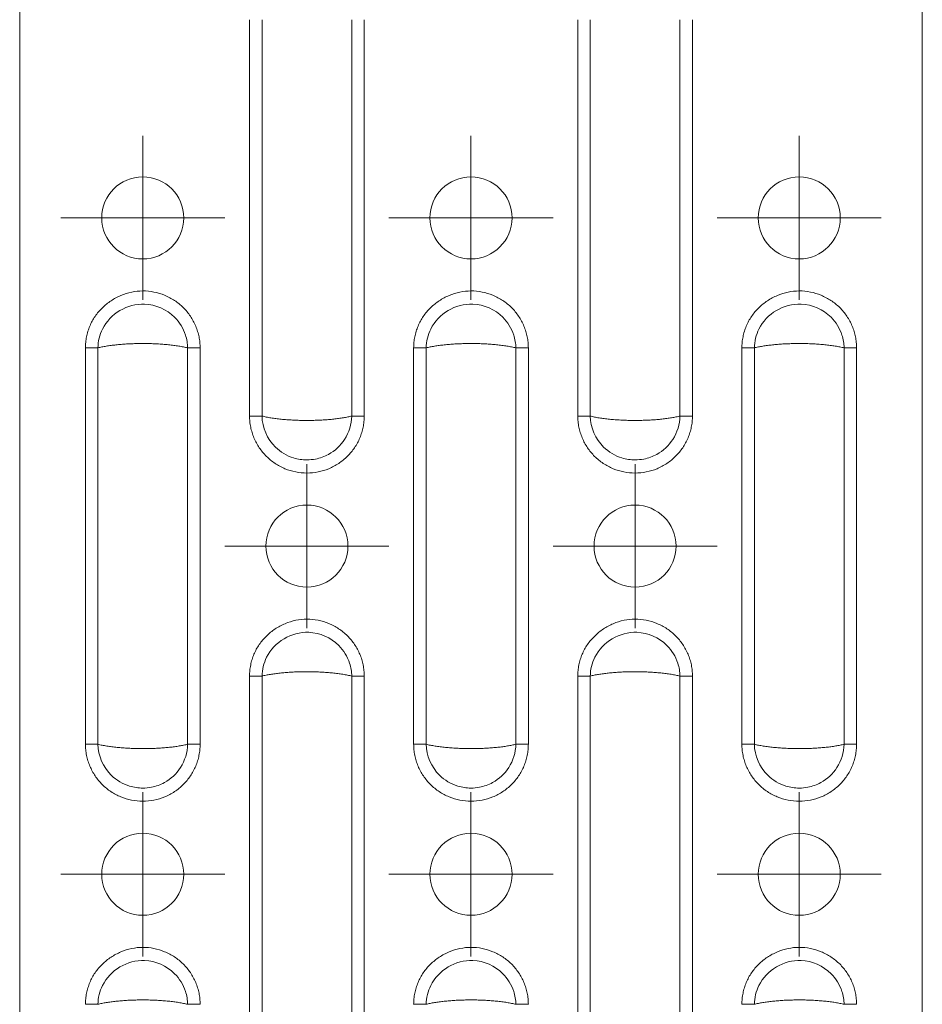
# Model space of a CAD drawing. Header units: millimetres. Extents: x 0 to 210, y 0 to 297.
# Tile 11 of 13: x 54 to 81, y 231 to 261. Entities that reach past the tile are written whole.
import ezdxf

# ---------------------------------------------------------------- set-up
doc = ezdxf.new("R2010")
doc.units = ezdxf.units.MM

# ---------------------------------------------------------------- blocks, each defined once
blk = doc.blocks.new('SW_CENTERMARKSYMBOL_3')
at = {"color": 0, "linetype": 'Continuous', "lineweight": 0}
for p, q in [((0, 1.25), (0, 2.5)), ((0, 0), (0, 1.25)), ((-1.25, 0), (-2.5, 0)), ((0, 0), (-1.25, 0)), ((0, 0), (0, -1.25)), ((0, 0), (1.25, 0)), ((1.25, 0), (2.5, 0)), ((0, -1.25), (0, -2.5))]:
    blk.add_line(p, q, dxfattribs=at)
blk = doc.blocks.new('SW_CENTERMARKSYMBOL_4')
at = {"color": 0, "linetype": 'Continuous', "lineweight": 0}
for p, q in [((0, 1.25), (0, 2.5)), ((0, 0), (0, 1.25)), ((-1.25, 0), (-2.5, 0)), ((0, 0), (-1.25, 0)), ((0, 0), (0, -1.25)), ((0, 0), (1.25, 0)), ((1.25, 0), (2.5, 0)), ((0, -1.25), (0, -2.5))]:
    blk.add_line(p, q, dxfattribs=at)
blk = doc.blocks.new('SW_CENTERMARKSYMBOL_7')
at = {"color": 0, "linetype": 'Continuous', "lineweight": 0}
for p, q in [((0, 1.25), (0, 2.5)), ((0, 0), (0, 1.25)), ((-1.25, 0), (-2.5, 0)), ((0, 0), (-1.25, 0)), ((0, 0), (0, -1.25)), ((0, 0), (1.25, 0)), ((1.25, 0), (2.5, 0)), ((0, -1.25), (0, -2.5))]:
    blk.add_line(p, q, dxfattribs=at)
blk = doc.blocks.new('SW_CENTERMARKSYMBOL_8')
at = {"color": 0, "linetype": 'Continuous', "lineweight": 0}
for p, q in [((0, 1.25), (0, 2.5)), ((0, 0), (0, 1.25)), ((-1.25, 0), (-2.5, 0)), ((0, 0), (-1.25, 0)), ((0, 0), (0, -1.25)), ((0, 0), (1.25, 0)), ((1.25, 0), (2.5, 0)), ((0, -1.25), (0, -2.5))]:
    blk.add_line(p, q, dxfattribs=at)
blk = doc.blocks.new('SW_CENTERMARKSYMBOL_11')
at = {"color": 0, "linetype": 'Continuous', "lineweight": 0}
for p, q in [((0, 1.25), (0, 2.5)), ((0, 0), (0, 1.25)), ((-1.25, 0), (-2.5, 0)), ((0, 0), (-1.25, 0)), ((0, 0), (0, -1.25)), ((0, 0), (1.25, 0)), ((1.25, 0), (2.5, 0)), ((0, -1.25), (0, -2.5))]:
    blk.add_line(p, q, dxfattribs=at)
blk = doc.blocks.new('SW_CENTERMARKSYMBOL_15')
at = {"color": 0, "linetype": 'Continuous', "lineweight": 0}
for p, q in [((0, 1.25), (0, 2.5)), ((0, 0), (0, 1.25)), ((-1.25, 0), (-2.5, 0)), ((0, 0), (-1.25, 0)), ((0, 0), (0, -1.25)), ((0, 0), (1.25, 0)), ((1.25, 0), (2.5, 0)), ((0, -1.25), (0, -2.5))]:
    blk.add_line(p, q, dxfattribs=at)
blk = doc.blocks.new('SW_CENTERMARKSYMBOL_20')
at = {"color": 0, "linetype": 'Continuous', "lineweight": 0}
for p, q in [((0, 1.25), (0, 2.5)), ((0, 0), (0, 1.25)), ((-1.25, 0), (-2.5, 0)), ((0, 0), (-1.25, 0)), ((0, 0), (0, -1.25)), ((0, 0), (1.25, 0)), ((1.25, 0), (2.5, 0)), ((0, -1.25), (0, -2.5))]:
    blk.add_line(p, q, dxfattribs=at)
blk = doc.blocks.new('SW_CENTERMARKSYMBOL_21')
at = {"color": 0, "linetype": 'Continuous', "lineweight": 0}
for p, q in [((0, 1.25), (0, 2.5)), ((0, 0), (0, 1.25)), ((-1.25, 0), (-2.5, 0)), ((0, 0), (-1.25, 0)), ((0, 0), (0, -1.25)), ((0, 0), (1.25, 0)), ((1.25, 0), (2.5, 0)), ((0, -1.25), (0, -2.5))]:
    blk.add_line(p, q, dxfattribs=at)

msp = doc.modelspace()

# ---------------------------------------------------------------- linework, layer by layer
at = {"color": 7, "linetype": 'Continuous', "lineweight": 15}
for p, q in [((53.762, 267.686), (53.762, 130.936)), ((81.262, 267.686), (81.262, 130.936)), ((60.765, 249.148), (60.765, 261.224)), ((61.145, 249.148), (61.145, 261.224)), ((63.88, 261.224), (63.88, 249.148)), ((64.26, 261.224), (64.26, 249.148)), ((70.765, 249.148), (70.765, 261.224)), ((71.145, 249.148), (71.145, 261.224)), ((73.88, 261.224), (73.88, 249.148)), ((74.26, 261.224), (74.26, 249.148)), ((55.765, 239.148), (55.765, 251.224)), ((56.145, 239.148), (56.145, 251.224)), ((58.88, 251.224), (58.88, 239.148)), ((59.26, 251.224), (59.26, 239.148)), ((65.765, 239.148), (65.765, 251.224)), ((66.145, 239.148), (66.145, 251.224)), ((68.88, 251.224), (68.88, 239.148)), ((69.26, 251.224), (69.26, 239.148)), ((75.765, 239.148), (75.765, 251.224)), ((76.145, 239.148), (76.145, 251.224)), ((78.88, 251.224), (78.88, 239.148)), ((79.26, 251.224), (79.26, 239.148)), ((60.765, 229.148), (60.765, 241.224)), ((61.145, 229.148), (61.145, 241.224)), ((63.88, 241.224), (63.88, 229.148)), ((64.26, 241.224), (64.26, 229.148)), ((70.765, 229.148), (70.765, 241.224)), ((71.145, 229.148), (71.145, 241.224)), ((73.88, 241.224), (73.88, 229.148)), ((74.26, 241.224), (74.26, 229.148))]:
    msp.add_line(p, q, dxfattribs=at)
for centre in [(57.512, 255.186), (67.512, 255.186), (77.512, 255.186), (62.512, 245.186), (72.512, 245.186), (57.512, 235.186), (67.512, 235.186), (77.512, 235.186)]:
    msp.add_circle(centre, 1.25, dxfattribs=at)
for points, knots in [([(55.765, 251.224), (55.766, 251.253), (55.767, 251.309), (55.773, 251.394), (55.784, 251.479), (55.804, 251.591), (55.839, 251.73), (55.915, 251.942), (56.051, 252.193), (56.273, 252.453), (56.54, 252.669), (56.843, 252.831), (57.171, 252.935), (57.513, 252.972), (57.854, 252.937), (58.183, 252.837), (58.486, 252.677), (58.709, 252.497), (58.863, 252.328), (58.966, 252.191), (59.055, 252.044), (59.129, 251.89), (59.187, 251.729), (59.229, 251.564), (59.255, 251.395), (59.258, 251.281), (59.26, 251.224)], [0, 0, 0, 0, 0.0155584, 0.0311347, 0.0467676, 0.0624956, 0.0937995, 0.1250448, 0.1867078, 0.2493823, 0.3116879, 0.3742888, 0.437411, 0.4992755, 0.5619569, 0.6245458, 0.6871026, 0.7496794, 0.7809281, 0.8123812, 0.8437088, 0.8750227, 0.906415, 0.9375008, 0.9685919, 1, 1, 1, 1]), ([(65.765, 251.224), (65.766, 251.253), (65.767, 251.309), (65.773, 251.394), (65.784, 251.479), (65.804, 251.591), (65.839, 251.73), (65.915, 251.942), (66.051, 252.193), (66.273, 252.453), (66.54, 252.669), (66.843, 252.831), (67.171, 252.935), (67.513, 252.972), (67.854, 252.937), (68.183, 252.837), (68.486, 252.677), (68.709, 252.497), (68.863, 252.328), (68.966, 252.191), (69.055, 252.044), (69.129, 251.89), (69.187, 251.729), (69.229, 251.564), (69.255, 251.395), (69.258, 251.281), (69.26, 251.224)], [0, 0, 0, 0, 0.0155584, 0.0311347, 0.0467676, 0.0624956, 0.0937995, 0.1250448, 0.1867078, 0.2493823, 0.3116879, 0.3742888, 0.437411, 0.4992755, 0.5619569, 0.6245458, 0.6871026, 0.7496794, 0.7809281, 0.8123812, 0.8437088, 0.8750227, 0.906415, 0.9375008, 0.9685919, 1, 1, 1, 1]), ([(75.765, 251.224), (75.766, 251.253), (75.767, 251.309), (75.773, 251.394), (75.784, 251.479), (75.804, 251.591), (75.839, 251.73), (75.915, 251.942), (76.051, 252.193), (76.273, 252.453), (76.54, 252.669), (76.843, 252.831), (77.171, 252.935), (77.513, 252.972), (77.854, 252.937), (78.183, 252.837), (78.486, 252.677), (78.709, 252.497), (78.863, 252.328), (78.966, 252.191), (79.055, 252.044), (79.129, 251.89), (79.187, 251.729), (79.229, 251.564), (79.255, 251.395), (79.258, 251.281), (79.26, 251.224)], [0, 0, 0, 0, 0.015558, 0.031135, 0.046768, 0.062496, 0.093799, 0.125045, 0.186708, 0.249382, 0.311688, 0.374289, 0.437411, 0.499275, 0.561957, 0.624546, 0.687103, 0.749679, 0.780928, 0.812381, 0.843709, 0.875023, 0.906415, 0.937501, 0.968592, 1, 1, 1, 1]), ([(56.145, 251.224), (56.149, 251.422), (56.198, 251.62), (56.518, 252.267), (57.041, 252.58), (57.909, 252.544), (58.241, 252.399), (58.632, 252.006), (58.747, 251.82), (58.854, 251.49), (58.877, 251.357), (58.88, 251.224)], [-1.088547, -1.088547, -1.088547, -1.088547, -0.936031, -0.936031, -0.529703, -0.529703, -0.266904, -0.266904, -0.102656, -0.102656, 0, 0, 0, 0]), ([(66.145, 251.224), (66.149, 251.422), (66.198, 251.62), (66.518, 252.267), (67.041, 252.58), (67.909, 252.544), (68.241, 252.399), (68.632, 252.006), (68.747, 251.82), (68.854, 251.49), (68.877, 251.357), (68.88, 251.224)], [-1.088547, -1.088547, -1.088547, -1.088547, -0.936031, -0.936031, -0.529703, -0.529703, -0.266904, -0.266904, -0.102656, -0.102656, 0, 0, 0, 0]), ([(76.145, 251.224), (76.149, 251.422), (76.198, 251.62), (76.518, 252.267), (77.041, 252.58), (77.909, 252.544), (78.241, 252.399), (78.632, 252.006), (78.747, 251.82), (78.854, 251.49), (78.877, 251.357), (78.88, 251.224)], [-1.088547, -1.088547, -1.088547, -1.088547, -0.936031, -0.936031, -0.529703, -0.529703, -0.266904, -0.266904, -0.102656, -0.102656, 0, 0, 0, 0]), ([(58.88, 251.224), (58.859, 251.229), (58.818, 251.24), (58.75, 251.254), (58.68, 251.267), (58.608, 251.28), (58.532, 251.291), (58.454, 251.302), (58.375, 251.312), (58.293, 251.321), (58.209, 251.328), (58.125, 251.335), (58.039, 251.341), (57.952, 251.346), (57.865, 251.351), (57.777, 251.354), (57.689, 251.356), (57.6, 251.358), (57.486, 251.358), (57.346, 251.357), (57.179, 251.352), (57.014, 251.344), (56.852, 251.332), (56.694, 251.317), (56.543, 251.299), (56.399, 251.277), (56.264, 251.253), (56.185, 251.234), (56.145, 251.224)], [0, 0, 0, 0, 0.030784, 0.061385, 0.091803, 0.122043, 0.152106, 0.181996, 0.211714, 0.241263, 0.270646, 0.299866, 0.328925, 0.357827, 0.386573, 0.415168, 0.443614, 0.471914, 0.500071, 0.55336, 0.607169, 0.661517, 0.716425, 0.771912, 0.827995, 0.884692, 0.942022, 1, 1, 1, 1]), ([(59.26, 251.224), (59.188, 251.224), (59.116, 251.224), (58.986, 251.224), (58.927, 251.224), (58.88, 251.224)], [0, 0, 0, 0, 0.5, 0.5, 1, 1, 1, 1]), ([(68.88, 251.224), (68.859, 251.229), (68.818, 251.24), (68.75, 251.254), (68.68, 251.267), (68.608, 251.28), (68.532, 251.291), (68.454, 251.302), (68.375, 251.312), (68.293, 251.321), (68.209, 251.328), (68.125, 251.335), (68.039, 251.341), (67.952, 251.346), (67.865, 251.351), (67.777, 251.354), (67.689, 251.356), (67.6, 251.358), (67.486, 251.358), (67.346, 251.357), (67.179, 251.352), (67.014, 251.344), (66.852, 251.332), (66.694, 251.317), (66.543, 251.299), (66.399, 251.277), (66.264, 251.253), (66.185, 251.234), (66.145, 251.224)], [0, 0, 0, 0, 0.030784, 0.061385, 0.091803, 0.122043, 0.152106, 0.181996, 0.211714, 0.241263, 0.270646, 0.299866, 0.328925, 0.357827, 0.386573, 0.415168, 0.443614, 0.471914, 0.500071, 0.55336, 0.607169, 0.661517, 0.716425, 0.771912, 0.827995, 0.884692, 0.942022, 1, 1, 1, 1]), ([(69.26, 251.224), (69.188, 251.224), (69.116, 251.224), (68.986, 251.224), (68.927, 251.224), (68.88, 251.224)], [0, 0, 0, 0, 0.5, 0.5, 1, 1, 1, 1]), ([(78.88, 251.224), (78.859, 251.229), (78.818, 251.24), (78.75, 251.254), (78.68, 251.267), (78.608, 251.28), (78.532, 251.291), (78.454, 251.302), (78.375, 251.312), (78.293, 251.321), (78.209, 251.328), (78.125, 251.335), (78.039, 251.341), (77.952, 251.346), (77.865, 251.351), (77.777, 251.354), (77.689, 251.356), (77.6, 251.358), (77.486, 251.358), (77.346, 251.357), (77.179, 251.352), (77.014, 251.344), (76.852, 251.332), (76.694, 251.317), (76.543, 251.299), (76.399, 251.277), (76.264, 251.253), (76.185, 251.234), (76.145, 251.224)], [0, 0, 0, 0, 0.030784, 0.061385, 0.091803, 0.122043, 0.152106, 0.181996, 0.211714, 0.241263, 0.270646, 0.299866, 0.328925, 0.357827, 0.386573, 0.415168, 0.443614, 0.471914, 0.500071, 0.55336, 0.607169, 0.661517, 0.716425, 0.771912, 0.827995, 0.884692, 0.942022, 1, 1, 1, 1]), ([(79.26, 251.224), (79.188, 251.224), (79.116, 251.224), (78.986, 251.224), (78.927, 251.224), (78.88, 251.224)], [0, 0, 0, 0, 0.5, 0.5, 1, 1, 1, 1]), ([(64.26, 249.148), (64.259, 249.119), (64.258, 249.063), (64.252, 248.978), (64.241, 248.893), (64.221, 248.781), (64.186, 248.643), (64.109, 248.429), (63.974, 248.176), (63.754, 247.913), (63.488, 247.694), (63.184, 247.534), (62.855, 247.434), (62.512, 247.401), (62.17, 247.435), (61.841, 247.534), (61.537, 247.695), (61.271, 247.912), (61.053, 248.177), (60.918, 248.429), (60.84, 248.643), (60.797, 248.809), (60.77, 248.978), (60.767, 249.091), (60.765, 249.148)], [0, 0, 0, 0, 0.0155334, 0.0310839, 0.0466905, 0.0623919, 0.0936154, 0.1248957, 0.1871939, 0.2497784, 0.3123888, 0.3749218, 0.4374611, 0.50008, 0.5626774, 0.6253192, 0.6878205, 0.7502594, 0.8126885, 0.8751746, 0.9064718, 0.9376686, 0.968968, 1, 1, 1, 1]), ([(60.765, 249.148), (60.837, 249.148), (60.909, 249.148), (61.039, 249.148), (61.098, 249.148), (61.145, 249.148)], [0, 0, 0, 0, 0.5, 0.5, 1, 1, 1, 1]), ([(61.145, 249.148), (61.166, 249.143), (61.207, 249.132), (61.275, 249.118), (61.344, 249.105), (61.417, 249.092), (61.493, 249.081), (61.571, 249.07), (61.65, 249.06), (61.732, 249.051), (61.816, 249.044), (61.9, 249.037), (61.986, 249.031), (62.073, 249.026), (62.16, 249.021), (62.248, 249.018), (62.336, 249.016), (62.424, 249.014), (62.539, 249.014), (62.679, 249.015), (62.846, 249.02), (63.011, 249.028), (63.173, 249.04), (63.331, 249.055), (63.482, 249.073), (63.626, 249.095), (63.761, 249.119), (63.84, 249.138), (63.88, 249.148)], [0, 0, 0, 0, 0.030784, 0.061385, 0.091803, 0.122043, 0.152106, 0.181996, 0.211714, 0.241263, 0.270646, 0.299866, 0.328925, 0.357827, 0.386573, 0.415168, 0.443614, 0.471914, 0.500071, 0.55336, 0.607169, 0.661517, 0.716425, 0.771912, 0.827995, 0.884692, 0.942022, 1, 1, 1, 1]), ([(63.88, 249.148), (63.874, 248.897), (63.797, 248.648), (63.539, 248.248), (63.369, 248.09), (63.047, 247.913), (62.914, 247.865), (62.688, 247.821), (62.6, 247.813), (62.377, 247.813), (62.24, 247.833), (61.901, 247.937), (61.709, 248.052), (61.304, 248.45), (61.153, 248.796), (61.145, 249.148)], [-1.089053, -1.089053, -1.089053, -1.089053, -0.895746, -0.895746, -0.721498, -0.721498, -0.612592, -0.612592, -0.544526, -0.544526, -0.439244, -0.439244, -0.270793, -0.270793, 0, 0, 0, 0]), ([(63.88, 249.148), (63.927, 249.148), (63.986, 249.148), (64.116, 249.148), (64.188, 249.148), (64.26, 249.148)], [0, 0, 0, 0, 0.5, 0.5, 1, 1, 1, 1]), ([(74.26, 249.148), (74.259, 249.119), (74.258, 249.063), (74.252, 248.978), (74.241, 248.893), (74.221, 248.781), (74.186, 248.643), (74.109, 248.429), (73.974, 248.176), (73.754, 247.913), (73.488, 247.694), (73.184, 247.534), (72.855, 247.434), (72.512, 247.401), (72.17, 247.435), (71.841, 247.534), (71.537, 247.695), (71.271, 247.912), (71.053, 248.177), (70.918, 248.429), (70.84, 248.643), (70.797, 248.809), (70.77, 248.978), (70.767, 249.091), (70.765, 249.148)], [0, 0, 0, 0, 0.015533, 0.031084, 0.046691, 0.062392, 0.093615, 0.124896, 0.187194, 0.249778, 0.312389, 0.374922, 0.437461, 0.50008, 0.562677, 0.625319, 0.687821, 0.750259, 0.812689, 0.875175, 0.906472, 0.937669, 0.968968, 1, 1, 1, 1]), ([(70.765, 249.148), (70.837, 249.148), (70.909, 249.148), (71.039, 249.148), (71.098, 249.148), (71.145, 249.148)], [0, 0, 0, 0, 0.5, 0.5, 1, 1, 1, 1]), ([(71.145, 249.148), (71.166, 249.143), (71.207, 249.132), (71.275, 249.118), (71.344, 249.105), (71.417, 249.092), (71.493, 249.081), (71.571, 249.07), (71.65, 249.06), (71.732, 249.051), (71.816, 249.044), (71.9, 249.037), (71.986, 249.031), (72.073, 249.026), (72.16, 249.021), (72.248, 249.018), (72.336, 249.016), (72.424, 249.014), (72.539, 249.014), (72.679, 249.015), (72.846, 249.02), (73.011, 249.028), (73.173, 249.04), (73.331, 249.055), (73.482, 249.073), (73.626, 249.095), (73.761, 249.119), (73.84, 249.138), (73.88, 249.148)], [0, 0, 0, 0, 0.030784, 0.061385, 0.091803, 0.122043, 0.152106, 0.181996, 0.211714, 0.241263, 0.270646, 0.299866, 0.328925, 0.357827, 0.386573, 0.415168, 0.443614, 0.471914, 0.500071, 0.55336, 0.607169, 0.661517, 0.716425, 0.771912, 0.827995, 0.884692, 0.942022, 1, 1, 1, 1]), ([(73.88, 249.148), (73.874, 248.897), (73.797, 248.648), (73.539, 248.248), (73.369, 248.09), (73.047, 247.913), (72.914, 247.865), (72.688, 247.821), (72.6, 247.813), (72.377, 247.813), (72.24, 247.833), (71.901, 247.937), (71.709, 248.052), (71.304, 248.45), (71.153, 248.796), (71.145, 249.148)], [-1.089053, -1.089053, -1.089053, -1.089053, -0.895746, -0.895746, -0.721498, -0.721498, -0.612592, -0.612592, -0.544526, -0.544526, -0.439244, -0.439244, -0.270793, -0.270793, 0, 0, 0, 0]), ([(73.88, 249.148), (73.927, 249.148), (73.986, 249.148), (74.116, 249.148), (74.188, 249.148), (74.26, 249.148)], [0, 0, 0, 0, 0.5, 0.5, 1, 1, 1, 1]), ([(60.765, 241.224), (60.766, 241.253), (60.767, 241.309), (60.773, 241.394), (60.784, 241.479), (60.804, 241.591), (60.839, 241.73), (60.915, 241.942), (61.051, 242.193), (61.273, 242.453), (61.54, 242.669), (61.843, 242.831), (62.171, 242.935), (62.513, 242.972), (62.854, 242.937), (63.183, 242.837), (63.486, 242.677), (63.709, 242.497), (63.863, 242.328), (63.966, 242.191), (64.055, 242.044), (64.129, 241.89), (64.187, 241.729), (64.229, 241.564), (64.255, 241.395), (64.258, 241.281), (64.26, 241.224)], [0, 0, 0, 0, 0.015558, 0.031135, 0.046768, 0.062496, 0.093799, 0.125045, 0.186708, 0.249382, 0.311688, 0.374289, 0.437411, 0.499275, 0.561957, 0.624546, 0.687103, 0.749679, 0.780928, 0.812381, 0.843709, 0.875023, 0.906415, 0.937501, 0.968592, 1, 1, 1, 1]), ([(70.765, 241.224), (70.766, 241.253), (70.767, 241.309), (70.773, 241.394), (70.784, 241.479), (70.804, 241.591), (70.839, 241.73), (70.915, 241.942), (71.051, 242.193), (71.273, 242.453), (71.54, 242.669), (71.843, 242.831), (72.171, 242.935), (72.513, 242.972), (72.854, 242.937), (73.183, 242.837), (73.486, 242.677), (73.709, 242.497), (73.863, 242.328), (73.966, 242.191), (74.055, 242.044), (74.129, 241.89), (74.187, 241.729), (74.229, 241.564), (74.255, 241.395), (74.258, 241.281), (74.26, 241.224)], [0, 0, 0, 0, 0.0155584, 0.0311347, 0.0467676, 0.0624956, 0.0937995, 0.1250448, 0.1867078, 0.2493823, 0.3116879, 0.3742888, 0.437411, 0.4992755, 0.5619569, 0.6245458, 0.6871026, 0.7496794, 0.7809281, 0.8123812, 0.8437088, 0.8750227, 0.906415, 0.9375008, 0.9685919, 1, 1, 1, 1]), ([(61.145, 241.224), (61.149, 241.422), (61.198, 241.62), (61.518, 242.267), (62.041, 242.58), (62.909, 242.544), (63.241, 242.399), (63.632, 242.006), (63.747, 241.82), (63.854, 241.49), (63.877, 241.357), (63.88, 241.224)], [-1.088547, -1.088547, -1.088547, -1.088547, -0.936031, -0.936031, -0.529703, -0.529703, -0.266904, -0.266904, -0.102656, -0.102656, 0, 0, 0, 0]), ([(71.145, 241.224), (71.149, 241.422), (71.198, 241.62), (71.518, 242.267), (72.041, 242.58), (72.909, 242.544), (73.241, 242.399), (73.632, 242.006), (73.747, 241.82), (73.854, 241.49), (73.877, 241.357), (73.88, 241.224)], [-1.088547, -1.088547, -1.088547, -1.088547, -0.936031, -0.936031, -0.529703, -0.529703, -0.266904, -0.266904, -0.102656, -0.102656, 0, 0, 0, 0]), ([(63.88, 241.224), (63.859, 241.229), (63.818, 241.24), (63.75, 241.254), (63.68, 241.267), (63.608, 241.28), (63.532, 241.291), (63.454, 241.302), (63.375, 241.312), (63.293, 241.321), (63.209, 241.328), (63.125, 241.335), (63.039, 241.341), (62.952, 241.346), (62.865, 241.351), (62.777, 241.354), (62.689, 241.356), (62.6, 241.358), (62.486, 241.358), (62.346, 241.357), (62.179, 241.352), (62.014, 241.344), (61.852, 241.332), (61.694, 241.317), (61.543, 241.299), (61.399, 241.277), (61.264, 241.253), (61.185, 241.234), (61.145, 241.224)], [0, 0, 0, 0, 0.030784, 0.061385, 0.091803, 0.122043, 0.152106, 0.181996, 0.211714, 0.241263, 0.270646, 0.299866, 0.328925, 0.357827, 0.386573, 0.415168, 0.443614, 0.471914, 0.500071, 0.55336, 0.607169, 0.661517, 0.716425, 0.771912, 0.827995, 0.884692, 0.942022, 1, 1, 1, 1]), ([(64.26, 241.224), (64.188, 241.224), (64.116, 241.224), (63.986, 241.224), (63.927, 241.224), (63.88, 241.224)], [0, 0, 0, 0, 0.5, 0.5, 1, 1, 1, 1]), ([(73.88, 241.224), (73.859, 241.229), (73.818, 241.24), (73.75, 241.254), (73.68, 241.267), (73.608, 241.28), (73.532, 241.291), (73.454, 241.302), (73.375, 241.312), (73.293, 241.321), (73.209, 241.328), (73.125, 241.335), (73.039, 241.341), (72.952, 241.346), (72.865, 241.351), (72.777, 241.354), (72.689, 241.356), (72.6, 241.358), (72.486, 241.358), (72.346, 241.357), (72.179, 241.352), (72.014, 241.344), (71.852, 241.332), (71.694, 241.317), (71.543, 241.299), (71.399, 241.277), (71.264, 241.253), (71.185, 241.234), (71.145, 241.224)], [0, 0, 0, 0, 0.030784, 0.061385, 0.091803, 0.122043, 0.152106, 0.181996, 0.211714, 0.241263, 0.270646, 0.299866, 0.328925, 0.357827, 0.386573, 0.415168, 0.443614, 0.471914, 0.500071, 0.55336, 0.607169, 0.661517, 0.716425, 0.771912, 0.827995, 0.884692, 0.942022, 1, 1, 1, 1]), ([(74.26, 241.224), (74.188, 241.224), (74.116, 241.224), (73.986, 241.224), (73.927, 241.224), (73.88, 241.224)], [0, 0, 0, 0, 0.5, 0.5, 1, 1, 1, 1]), ([(59.26, 239.148), (59.259, 239.119), (59.258, 239.063), (59.252, 238.978), (59.241, 238.893), (59.221, 238.781), (59.186, 238.643), (59.109, 238.429), (58.974, 238.176), (58.754, 237.913), (58.488, 237.694), (58.184, 237.534), (57.855, 237.434), (57.512, 237.401), (57.17, 237.435), (56.841, 237.534), (56.537, 237.695), (56.271, 237.912), (56.053, 238.177), (55.918, 238.429), (55.84, 238.643), (55.797, 238.809), (55.77, 238.978), (55.767, 239.091), (55.765, 239.148)], [0, 0, 0, 0, 0.015533, 0.031084, 0.046691, 0.062392, 0.093615, 0.124896, 0.187194, 0.249778, 0.312389, 0.374922, 0.437461, 0.50008, 0.562677, 0.625319, 0.687821, 0.750259, 0.812689, 0.875175, 0.906472, 0.937669, 0.968968, 1, 1, 1, 1]), ([(55.765, 239.148), (55.837, 239.148), (55.909, 239.148), (56.039, 239.148), (56.098, 239.148), (56.145, 239.148)], [0, 0, 0, 0, 0.5, 0.5, 1, 1, 1, 1]), ([(56.145, 239.148), (56.166, 239.143), (56.207, 239.132), (56.275, 239.118), (56.344, 239.105), (56.417, 239.092), (56.493, 239.081), (56.571, 239.07), (56.65, 239.06), (56.732, 239.051), (56.816, 239.044), (56.9, 239.037), (56.986, 239.031), (57.073, 239.026), (57.16, 239.021), (57.248, 239.018), (57.336, 239.016), (57.424, 239.014), (57.539, 239.014), (57.679, 239.015), (57.846, 239.02), (58.011, 239.028), (58.173, 239.04), (58.331, 239.055), (58.482, 239.073), (58.626, 239.095), (58.761, 239.119), (58.84, 239.138), (58.88, 239.148)], [0, 0, 0, 0, 0.030784, 0.061385, 0.091803, 0.122043, 0.152106, 0.181996, 0.211714, 0.241263, 0.270646, 0.299866, 0.328925, 0.357827, 0.386573, 0.415168, 0.443614, 0.471914, 0.500071, 0.55336, 0.607169, 0.661517, 0.716425, 0.771912, 0.827995, 0.884692, 0.942022, 1, 1, 1, 1]), ([(58.88, 239.148), (58.874, 238.897), (58.797, 238.648), (58.539, 238.248), (58.369, 238.09), (58.047, 237.913), (57.914, 237.865), (57.688, 237.821), (57.6, 237.813), (57.377, 237.813), (57.24, 237.833), (56.901, 237.937), (56.709, 238.052), (56.304, 238.45), (56.153, 238.796), (56.145, 239.148)], [-1.089053, -1.089053, -1.089053, -1.089053, -0.895746, -0.895746, -0.721498, -0.721498, -0.612592, -0.612592, -0.544526, -0.544526, -0.439244, -0.439244, -0.270793, -0.270793, 0, 0, 0, 0]), ([(58.88, 239.148), (58.927, 239.148), (58.986, 239.148), (59.116, 239.148), (59.188, 239.148), (59.26, 239.148)], [0, 0, 0, 0, 0.5, 0.5, 1, 1, 1, 1]), ([(69.26, 239.148), (69.259, 239.119), (69.258, 239.063), (69.252, 238.978), (69.241, 238.893), (69.221, 238.781), (69.186, 238.643), (69.109, 238.429), (68.974, 238.176), (68.754, 237.913), (68.488, 237.694), (68.184, 237.534), (67.855, 237.434), (67.512, 237.401), (67.17, 237.435), (66.841, 237.534), (66.537, 237.695), (66.271, 237.912), (66.053, 238.177), (65.918, 238.429), (65.84, 238.643), (65.797, 238.809), (65.77, 238.978), (65.767, 239.091), (65.765, 239.148)], [0, 0, 0, 0, 0.015533, 0.031084, 0.046691, 0.062392, 0.093615, 0.124896, 0.187194, 0.249778, 0.312389, 0.374922, 0.437461, 0.50008, 0.562677, 0.625319, 0.687821, 0.750259, 0.812689, 0.875175, 0.906472, 0.937669, 0.968968, 1, 1, 1, 1]), ([(65.765, 239.148), (65.837, 239.148), (65.909, 239.148), (66.039, 239.148), (66.098, 239.148), (66.145, 239.148)], [0, 0, 0, 0, 0.5, 0.5, 1, 1, 1, 1]), ([(66.145, 239.148), (66.166, 239.143), (66.207, 239.132), (66.275, 239.118), (66.344, 239.105), (66.417, 239.092), (66.493, 239.081), (66.571, 239.07), (66.65, 239.06), (66.732, 239.051), (66.816, 239.044), (66.9, 239.037), (66.986, 239.031), (67.073, 239.026), (67.16, 239.021), (67.248, 239.018), (67.336, 239.016), (67.424, 239.014), (67.539, 239.014), (67.679, 239.015), (67.846, 239.02), (68.011, 239.028), (68.173, 239.04), (68.331, 239.055), (68.482, 239.073), (68.626, 239.095), (68.761, 239.119), (68.84, 239.138), (68.88, 239.148)], [0, 0, 0, 0, 0.0307842, 0.0613845, 0.0918034, 0.1220432, 0.1521065, 0.1819958, 0.2117137, 0.2412629, 0.270646, 0.2998659, 0.3289251, 0.3578267, 0.3865734, 0.4151681, 0.4436139, 0.4719137, 0.5000706, 0.5533598, 0.6071687, 0.6615173, 0.7164253, 0.7719117, 0.8279948, 0.8846925, 0.942022, 1, 1, 1, 1]), ([(68.88, 239.148), (68.874, 238.897), (68.797, 238.648), (68.539, 238.248), (68.369, 238.09), (68.047, 237.913), (67.914, 237.865), (67.688, 237.821), (67.6, 237.813), (67.377, 237.813), (67.24, 237.833), (66.901, 237.937), (66.709, 238.052), (66.304, 238.45), (66.153, 238.796), (66.145, 239.148)], [-1.089053, -1.089053, -1.089053, -1.089053, -0.895746, -0.895746, -0.721498, -0.721498, -0.612592, -0.612592, -0.544526, -0.544526, -0.439244, -0.439244, -0.270793, -0.270793, 0, 0, 0, 0]), ([(68.88, 239.148), (68.927, 239.148), (68.986, 239.148), (69.116, 239.148), (69.188, 239.148), (69.26, 239.148)], [0, 0, 0, 0, 0.5, 0.5, 1, 1, 1, 1]), ([(79.26, 239.148), (79.259, 239.119), (79.258, 239.063), (79.252, 238.978), (79.241, 238.893), (79.221, 238.781), (79.186, 238.643), (79.109, 238.429), (78.974, 238.176), (78.754, 237.913), (78.488, 237.694), (78.184, 237.534), (77.855, 237.434), (77.512, 237.401), (77.17, 237.435), (76.841, 237.534), (76.537, 237.695), (76.271, 237.912), (76.053, 238.177), (75.918, 238.429), (75.84, 238.643), (75.797, 238.809), (75.77, 238.978), (75.767, 239.091), (75.765, 239.148)], [0, 0, 0, 0, 0.015533, 0.031084, 0.046691, 0.062392, 0.093615, 0.124896, 0.187194, 0.249778, 0.312389, 0.374922, 0.437461, 0.50008, 0.562677, 0.625319, 0.687821, 0.750259, 0.812689, 0.875175, 0.906472, 0.937669, 0.968968, 1, 1, 1, 1]), ([(75.765, 239.148), (75.837, 239.148), (75.909, 239.148), (76.039, 239.148), (76.098, 239.148), (76.145, 239.148)], [0, 0, 0, 0, 0.5, 0.5, 1, 1, 1, 1]), ([(76.145, 239.148), (76.166, 239.143), (76.207, 239.132), (76.275, 239.118), (76.344, 239.105), (76.417, 239.092), (76.493, 239.081), (76.571, 239.07), (76.65, 239.06), (76.732, 239.051), (76.816, 239.044), (76.9, 239.037), (76.986, 239.031), (77.073, 239.026), (77.16, 239.021), (77.248, 239.018), (77.336, 239.016), (77.424, 239.014), (77.539, 239.014), (77.679, 239.015), (77.846, 239.02), (78.011, 239.028), (78.173, 239.04), (78.331, 239.055), (78.482, 239.073), (78.626, 239.095), (78.761, 239.119), (78.84, 239.138), (78.88, 239.148)], [0, 0, 0, 0, 0.030784, 0.061385, 0.091803, 0.122043, 0.152106, 0.181996, 0.211714, 0.241263, 0.270646, 0.299866, 0.328925, 0.357827, 0.386573, 0.415168, 0.443614, 0.471914, 0.500071, 0.55336, 0.607169, 0.661517, 0.716425, 0.771912, 0.827995, 0.884692, 0.942022, 1, 1, 1, 1]), ([(78.88, 239.148), (78.874, 238.897), (78.797, 238.648), (78.539, 238.248), (78.369, 238.09), (78.047, 237.913), (77.914, 237.865), (77.688, 237.821), (77.6, 237.813), (77.377, 237.813), (77.24, 237.833), (76.901, 237.937), (76.709, 238.052), (76.304, 238.45), (76.153, 238.796), (76.145, 239.148)], [-1.089053, -1.089053, -1.089053, -1.089053, -0.895746, -0.895746, -0.721498, -0.721498, -0.612592, -0.612592, -0.544526, -0.544526, -0.439244, -0.439244, -0.270793, -0.270793, 0, 0, 0, 0]), ([(78.88, 239.148), (78.927, 239.148), (78.986, 239.148), (79.116, 239.148), (79.188, 239.148), (79.26, 239.148)], [0, 0, 0, 0, 0.5, 0.5, 1, 1, 1, 1]), ([(55.765, 231.224), (55.766, 231.253), (55.767, 231.309), (55.773, 231.394), (55.784, 231.479), (55.804, 231.591), (55.839, 231.73), (55.915, 231.942), (56.051, 232.193), (56.273, 232.453), (56.54, 232.669), (56.843, 232.831), (57.171, 232.935), (57.513, 232.972), (57.854, 232.937), (58.183, 232.837), (58.486, 232.677), (58.709, 232.497), (58.863, 232.328), (58.966, 232.191), (59.055, 232.044), (59.129, 231.89), (59.187, 231.729), (59.229, 231.564), (59.255, 231.395), (59.258, 231.281), (59.26, 231.224)], [0, 0, 0, 0, 0.015558, 0.031135, 0.046768, 0.062496, 0.093799, 0.125045, 0.186708, 0.249382, 0.311688, 0.374289, 0.437411, 0.499275, 0.561957, 0.624546, 0.687103, 0.749679, 0.780928, 0.812381, 0.843709, 0.875023, 0.906415, 0.937501, 0.968592, 1, 1, 1, 1]), ([(65.765, 231.224), (65.766, 231.253), (65.767, 231.309), (65.773, 231.394), (65.784, 231.479), (65.804, 231.591), (65.839, 231.73), (65.915, 231.942), (66.051, 232.193), (66.273, 232.453), (66.54, 232.669), (66.843, 232.831), (67.171, 232.935), (67.513, 232.972), (67.854, 232.937), (68.183, 232.837), (68.486, 232.677), (68.709, 232.497), (68.863, 232.328), (68.966, 232.191), (69.055, 232.044), (69.129, 231.89), (69.187, 231.729), (69.229, 231.564), (69.255, 231.395), (69.258, 231.281), (69.26, 231.224)], [0, 0, 0, 0, 0.015558, 0.031135, 0.046768, 0.062496, 0.093799, 0.125045, 0.186708, 0.249382, 0.311688, 0.374289, 0.437411, 0.499275, 0.561957, 0.624546, 0.687103, 0.749679, 0.780928, 0.812381, 0.843709, 0.875023, 0.906415, 0.937501, 0.968592, 1, 1, 1, 1]), ([(75.765, 231.224), (75.766, 231.253), (75.767, 231.309), (75.773, 231.394), (75.784, 231.479), (75.804, 231.591), (75.839, 231.73), (75.915, 231.942), (76.051, 232.193), (76.273, 232.453), (76.54, 232.669), (76.843, 232.831), (77.171, 232.935), (77.513, 232.972), (77.854, 232.937), (78.183, 232.837), (78.486, 232.677), (78.709, 232.497), (78.863, 232.328), (78.966, 232.191), (79.055, 232.044), (79.129, 231.89), (79.187, 231.729), (79.229, 231.564), (79.255, 231.395), (79.258, 231.281), (79.26, 231.224)], [0, 0, 0, 0, 0.015558, 0.031135, 0.046768, 0.062496, 0.093799, 0.125045, 0.186708, 0.249382, 0.311688, 0.374289, 0.437411, 0.499275, 0.561957, 0.624546, 0.687103, 0.749679, 0.780928, 0.812381, 0.843709, 0.875023, 0.906415, 0.937501, 0.968592, 1, 1, 1, 1]), ([(56.145, 231.224), (56.149, 231.422), (56.198, 231.62), (56.518, 232.267), (57.041, 232.58), (57.909, 232.544), (58.241, 232.399), (58.632, 232.006), (58.747, 231.82), (58.854, 231.49), (58.877, 231.357), (58.88, 231.224)], [-1.088547, -1.088547, -1.088547, -1.088547, -0.936031, -0.936031, -0.529703, -0.529703, -0.266904, -0.266904, -0.102656, -0.102656, 0, 0, 0, 0]), ([(66.145, 231.224), (66.149, 231.422), (66.198, 231.62), (66.518, 232.267), (67.041, 232.58), (67.909, 232.544), (68.241, 232.399), (68.632, 232.006), (68.747, 231.82), (68.854, 231.49), (68.877, 231.357), (68.88, 231.224)], [-1.088547, -1.088547, -1.088547, -1.088547, -0.936031, -0.936031, -0.529703, -0.529703, -0.266904, -0.266904, -0.102656, -0.102656, 0, 0, 0, 0]), ([(76.145, 231.224), (76.149, 231.422), (76.198, 231.62), (76.518, 232.267), (77.041, 232.58), (77.909, 232.544), (78.241, 232.399), (78.632, 232.006), (78.747, 231.82), (78.854, 231.49), (78.877, 231.357), (78.88, 231.224)], [-1.088547, -1.088547, -1.088547, -1.088547, -0.936031, -0.936031, -0.529703, -0.529703, -0.266904, -0.266904, -0.102656, -0.102656, 0, 0, 0, 0]), ([(58.88, 231.224), (58.859, 231.229), (58.818, 231.24), (58.75, 231.254), (58.68, 231.267), (58.608, 231.28), (58.532, 231.291), (58.454, 231.302), (58.375, 231.312), (58.293, 231.321), (58.209, 231.328), (58.125, 231.335), (58.039, 231.341), (57.952, 231.346), (57.865, 231.351), (57.777, 231.354), (57.689, 231.356), (57.6, 231.358), (57.486, 231.358), (57.346, 231.357), (57.179, 231.352), (57.014, 231.344), (56.852, 231.332), (56.694, 231.317), (56.543, 231.299), (56.399, 231.277), (56.264, 231.253), (56.185, 231.234), (56.145, 231.224)], [0, 0, 0, 0, 0.030784, 0.061385, 0.091803, 0.122043, 0.152106, 0.181996, 0.211714, 0.241263, 0.270646, 0.299866, 0.328925, 0.357827, 0.386573, 0.415168, 0.443614, 0.471914, 0.500071, 0.55336, 0.607169, 0.661517, 0.716425, 0.771912, 0.827995, 0.884692, 0.942022, 1, 1, 1, 1]), ([(68.88, 231.224), (68.859, 231.229), (68.818, 231.24), (68.75, 231.254), (68.68, 231.267), (68.608, 231.28), (68.532, 231.291), (68.454, 231.302), (68.375, 231.312), (68.293, 231.321), (68.209, 231.328), (68.125, 231.335), (68.039, 231.341), (67.952, 231.346), (67.865, 231.351), (67.777, 231.354), (67.689, 231.356), (67.6, 231.358), (67.486, 231.358), (67.346, 231.357), (67.179, 231.352), (67.014, 231.344), (66.852, 231.332), (66.694, 231.317), (66.543, 231.299), (66.399, 231.277), (66.264, 231.253), (66.185, 231.234), (66.145, 231.224)], [0, 0, 0, 0, 0.030784, 0.061385, 0.091803, 0.122043, 0.152106, 0.181996, 0.211714, 0.241263, 0.270646, 0.299866, 0.328925, 0.357827, 0.386573, 0.415168, 0.443614, 0.471914, 0.500071, 0.55336, 0.607169, 0.661517, 0.716425, 0.771912, 0.827995, 0.884692, 0.942022, 1, 1, 1, 1]), ([(78.88, 231.224), (78.859, 231.229), (78.818, 231.24), (78.75, 231.254), (78.68, 231.267), (78.608, 231.28), (78.532, 231.291), (78.454, 231.302), (78.375, 231.312), (78.293, 231.321), (78.209, 231.328), (78.125, 231.335), (78.039, 231.341), (77.952, 231.346), (77.865, 231.351), (77.777, 231.354), (77.689, 231.356), (77.6, 231.358), (77.486, 231.358), (77.346, 231.357), (77.179, 231.352), (77.014, 231.344), (76.852, 231.332), (76.694, 231.317), (76.543, 231.299), (76.399, 231.277), (76.264, 231.253), (76.185, 231.234), (76.145, 231.224)], [0, 0, 0, 0, 0.030784, 0.061385, 0.091803, 0.122043, 0.152106, 0.181996, 0.211714, 0.241263, 0.270646, 0.299866, 0.328925, 0.357827, 0.386573, 0.415168, 0.443614, 0.471914, 0.500071, 0.55336, 0.607169, 0.661517, 0.716425, 0.771912, 0.827995, 0.884692, 0.942022, 1, 1, 1, 1]), ([(59.26, 231.224), (59.188, 231.224), (59.116, 231.224), (58.986, 231.224), (58.927, 231.224), (58.88, 231.224)], [0, 0, 0, 0, 0.5, 0.5, 1, 1, 1, 1]), ([(69.26, 231.224), (69.188, 231.224), (69.116, 231.224), (68.986, 231.224), (68.927, 231.224), (68.88, 231.224)], [0, 0, 0, 0, 0.5, 0.5, 1, 1, 1, 1]), ([(79.26, 231.224), (79.188, 231.224), (79.116, 231.224), (78.986, 231.224), (78.927, 231.224), (78.88, 231.224)], [0, 0, 0, 0, 0.5, 0.5, 1, 1, 1, 1])]:
    msp.add_open_spline(points, degree=3, knots=knots, dxfattribs=at)
for points in [[(55.765, 251.224), (55.837, 251.224), (55.981, 251.224), (56.098, 251.224), (56.145, 251.224)], [(65.765, 251.224), (65.837, 251.224), (65.981, 251.224), (66.098, 251.224), (66.145, 251.224)], [(75.765, 251.224), (75.837, 251.224), (75.981, 251.224), (76.098, 251.224), (76.145, 251.224)], [(60.765, 241.224), (60.837, 241.224), (60.981, 241.224), (61.098, 241.224), (61.145, 241.224)], [(70.765, 241.224), (70.837, 241.224), (70.981, 241.224), (71.098, 241.224), (71.145, 241.224)], [(55.765, 231.224), (55.837, 231.224), (55.981, 231.224), (56.098, 231.224), (56.145, 231.224)], [(65.765, 231.224), (65.837, 231.224), (65.981, 231.224), (66.098, 231.224), (66.145, 231.224)], [(75.765, 231.224), (75.837, 231.224), (75.981, 231.224), (76.098, 231.224), (76.145, 231.224)]]:
    msp.add_open_spline(points, degree=3, dxfattribs=at)

# ---------------------------------------------------------------- block references
at = {"color": 7, "linetype": 'Continuous', "lineweight": 0}
for name, p in [('SW_CENTERMARKSYMBOL_21', (57.512, 255.186)), ('SW_CENTERMARKSYMBOL_8', (67.512, 255.186)), ('SW_CENTERMARKSYMBOL_4', (77.512, 255.186)), ('SW_CENTERMARKSYMBOL_20', (62.512, 245.186)), ('SW_CENTERMARKSYMBOL_15', (72.512, 245.186)), ('SW_CENTERMARKSYMBOL_11', (57.512, 235.186)), ('SW_CENTERMARKSYMBOL_7', (67.512, 235.186)), ('SW_CENTERMARKSYMBOL_3', (77.512, 235.186))]:
    msp.add_blockref(name, p, dxfattribs=at)

doc.saveas('drawing.dxf')
